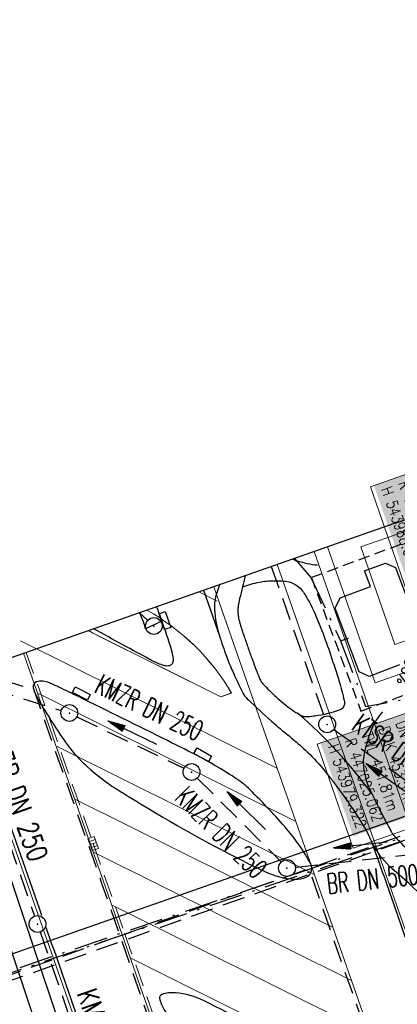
# Model space of a CAD drawing. Extents: x 446740 to 447511, y 442825 to 444215.
# Tile 65 of 94: x 446987 to 447020, y 443951 to 444039. Entities that reach past the tile are written whole.
import ezdxf
from ezdxf.enums import TextEntityAlignment as Align

# ---------------------------------------------------------------- set-up
doc = ezdxf.new("R2010")
doc.units = 0
doc.header["$LTSCALE"] = 2
doc.header["$MEASUREMENT"] = 0
for name, pattern in [('AUSGEZOGEN', [0]), ('BAB-FM2', [2.6, 1.5, -0.5, 0.1, -0.5]), ('GESTRICH-X2', [1.5, 1, -0.5]), ('GESTRICHELT', [0.75, 0.5, -0.25])]:
    doc.linetypes.add(name, pattern=pattern)
doc.layers.get('0').update_dxf_attribs({"linetype": 'AUSGEZOGEN'})
for name, color, linetype in [('204-GEBAEUDE', 7, 'AUSGEZOGEN'), ('BAB_FM', 5, 'BAB-FM2'), ('Beschriftung', 7, 'CONTINUOUS'), ('FBRTOP', 250, 'AUSGEZOGEN'), ('GEBAEUDE', 7, 'AUSGEZOGEN'), ('Hintergrund', 7, 'CONTINUOUS'), ('Hintergrundplan', 7, 'CONTINUOUS'), ('KANAL', 7, 'GESTRICH-X2'), ('MULDE', 250, 'AUSGEZOGEN'), ('PFEIL', 7, 'CONTINUOUS'), ('Planeinteilung', 250, 'CONTINUOUS'), ('RAHMEN', 7, 'AUSGEZOGEN'), ('SCHLITZRINNE', 200, 'AUSGEZOGEN'), ('SCHMUTZWASSER', 30, 'GESTRICH-X2'), ('SCHSYMBOL', 200, 'AUSGEZOGEN'), ('STRASSE', 250, 'AUSGEZOGEN'), ('TEXTO', 4, 'CONTINUOUS'), ('W-LTG', 4, 'GESTRICH-X2'), ('WEG', 250, 'GESTRICH-X2')]:
    doc.layers.add(name, color=color, linetype=linetype)
doc.styles.add('6', font='txt_____.ttf', dxfattribs={"width": 0.8, "height": 1})
doc.styles.add('8', font='txt_____.ttf', dxfattribs={"width": 0.8, "height": 1})
doc.styles.add('ROMANS', font='romans.shx', dxfattribs={"width": 0.8})

# ---------------------------------------------------------------- blocks, each defined once
blk = doc.blocks.new('GST')
at = {"color": 0}
blk.add_circle((0, 0), 0.75, dxfattribs=at)
blk.add_point((0, 0), dxfattribs=at)
blk = doc.blocks.new('10')
blk.add_blockref('GST', (0, 0))
blk = doc.blocks.new('1135420')
for q in [(0, 420), (0, 0)]:
    blk.add_line((0, 297), q)
at = {"layer": 'RAHMEN'}
blk.add_line((25, 415), (25, 5), dxfattribs=at)
blk = doc.blocks.new('PFEIL2')
at = {"color": 0}
for p, q in [((0.88, 0.002), (-2.401, -0.012)), ((0.881, -0.271), (0.879, 0.276)), ((0.879, 0.276), (2.429, 0.009)), ((0.911, 0.27), (0.879, 0.265)), ((0.965, 0.261), (0.879, 0.246)), ((1.019, 0.252), (0.879, 0.228)), ((1.073, 0.242), (0.879, 0.209)), ((1.127, 0.233), (0.879, 0.191)), ((1.181, 0.224), (0.879, 0.172)), ((1.235, 0.214), (0.879, 0.154)), ((1.289, 0.205), (0.879, 0.135)), ((1.343, 0.196), (0.879, 0.117)), ((1.397, 0.187), (0.879, 0.098)), ((1.451, 0.177), (0.879, 0.08)), ((1.505, 0.168), (0.879, 0.061)), ((1.559, 0.159), (0.88, 0.043)), ((1.613, 0.149), (0.88, 0.024)), ((1.668, 0.14), (0.88, 0.006)), ((1.722, 0.131), (0.88, -0.013)), ((1.776, 0.121), (0.88, -0.031)), ((1.83, 0.112), (0.88, -0.05)), ((1.884, 0.103), (0.88, -0.068)), ((1.938, 0.094), (0.88, -0.087)), ((1.992, 0.084), (0.88, -0.105)), ((2.046, 0.075), (0.88, -0.124)), ((2.1, 0.066), (0.88, -0.142)), ((2.154, 0.056), (0.88, -0.161)), ((2.208, 0.047), (0.88, -0.179)), ((2.262, 0.038), (0.881, -0.198)), ((2.316, 0.029), (0.881, -0.216)), ((2.37, 0.019), (0.881, -0.235)), ((2.424, 0.01), (0.881, -0.253)), ((2.429, 0.009), (0.881, -0.271))]:
    blk.add_line(p, q, dxfattribs=at)
blk = doc.blocks.new('SK-rechteck Mitt')
at = {"color": 18, "lineweight": 9, "true_color": 0x000000}
for p, q in [((-0.375, 0.2), (-0.375, -0.2)), ((-0.375, 0.2), (0.375, 0.2)), ((-0.1875, 0.2), (-0.1875, -0.2)), ((0, 0.2), (0, -0.2)), ((0.1875, 0.2), (0.1875, -0.2)), ((0.375, 0.2), (0.375, -0.2)), ((-0.375, -0.2), (0.375, -0.2))]:
    blk.add_line(p, q, dxfattribs=at)

msp = doc.modelspace()

# ---------------------------------------------------------------- linework, layer by layer
at = {"layer": '204-GEBAEUDE'}
for p, q in [((447017.48, 443990.08), (447019.34, 443990.77)), ((447019.34, 443990.77), (447020.24, 443990.37)), ((447018.01, 443988.67), (447017.48, 443990.08)), ((447020.24, 443990.37), (447023.42, 443981.86)), ((447015.29, 443987.65), (447018.01, 443988.67)), ((447014.87, 443986.75), (447015.29, 443987.65)), ((447017.01, 443981.06), (447014.87, 443986.75)), ((447017.91, 443980.64), (447017.01, 443981.06)), ((447020.62, 443981.661), (447017.91, 443980.64))]:
    msp.add_line(p, q, dxfattribs=at)
at = {"layer": 'BAB_FM'}
msp.add_lwpolyline([(447011.231, 443991.178), (447012.696, 443989.484), (447015.345, 443983.805), (447016.057, 443984.065)], dxfattribs=at)
at = {"layer": 'BAB_FM', "flags": 128}
for points in [[(447015.345, 443983.805), (447017.573, 443977.965), (447025.801, 443979.469), (447029.426, 443976.809)], [(446979.047, 443951.883), (447011.356, 443962.757), (447028.194, 443968.417), (447035.579, 443971.024), (447054.195, 443970.81), (447055.363, 443971.426), (447055.403, 443972.967), (447054.378, 443977.343)], [(447028.906, 443968.97), (446940.292, 443938.844)]]:
    msp.add_lwpolyline(points, dxfattribs=at)
at = {"layer": 'Beschriftung', "color": 18, "lineweight": 9, "true_color": 0x000000}
for points in [[(447023.23, 443999.413), (447026.467, 443990.146), (447021.244, 443988.321), (447018.006, 443997.589), (447023.23, 443999.413)], [(447022.996, 443977.983), (447026.234, 443968.716), (447016.479, 443965.308), (447013.241, 443974.576), (447022.996, 443977.983)]]:
    msp.add_lwpolyline(points, close=True, dxfattribs=at)
at = {"layer": 'FBRTOP', "color": 0, "const_width": 0.5}
for points in [[(447118.971, 443523.408, 0), (447120.057, 443520.305, 0.000001), (447128.316, 443496.708, -0.000001), (447136.574, 443473.112)], [(446961.367, 443973.726, -0.000008), (446963.147, 443968.64, -0.000007), (446967.276, 443956.841, 0.000013), (446971.405, 443945.042, 0.000013), (446975.535, 443933.245, -0.000019), (446979.664, 443921.447, -0.000006), (446983.793, 443909.648, 0.000004), (446987.922, 443897.849, 0.000002), (447000.31, 443862.454, 0.000002), (447012.697, 443827.06, 0.000004), (447025.085, 443791.665, -0.000006), (447037.473, 443756.271, 0), (447039.084, 443751.668, 0.000003)], [(446950.07, 443969.773, 0.000089), (446952.953, 443961.485, 0.000026), (446968.558, 443916.655, 0.000443), (446969.471, 443914.039, 0.00013), (446975.672, 443896.342, -0.000082), (446985.547, 443868.172, -0.00001), (446990.142, 443855.056, -0.000011), (446994.25, 443843.328, -0.000533), (447001.752, 443821.837, 0.000455), (447010.521, 443796.702, 0.000701), (447018.513, 443773.963, -0.000624), (447027.494, 443748.425, -0.000234), (447028.928, 443744.324, 0.000022), (447043.87, 443701.542, 0.000434), (447045.613, 443696.566, 0.000135), (447051.241, 443680.557)], [(446934.939, 443964.477, -0.000008), (446936.719, 443959.39, -0.000007), (446940.848, 443947.592, 0.000013), (446944.977, 443935.794, 0.000013), (446949.106, 443923.995, -0.000019), (446953.236, 443912.197, -0.000006), (446957.365, 443900.399, 0.000004), (446961.494, 443888.601, 0.000002), (446973.881, 443853.206, 0.000002), (446986.269, 443817.81, 0.000004), (446998.657, 443782.416, -0.000006), (447011.045, 443747.021, -0.000001), (447016.033, 443732.768, 0.000003)]]:
    msp.add_lwpolyline(points, format="xyb", dxfattribs=at)
at = {"layer": 'FBRTOP', "color": 0}
msp.add_lwpolyline([(446964.221, 443974.725, 0.000003), (446967.365, 443965.643, 0.00002), (446968.622, 443962.013, 0.001124), (446976.568, 443939.234, -0.000442), (446996.834, 443881.391), (447012.742, 443835.838, 0.000388), (447024.088, 443803.43, 0.00025), (447041.743, 443753.205)], format="xyb", dxfattribs=at)
at = {"layer": 'GEBAEUDE', "linetype": 'GESTRICHELT', "flags": 128}
for points in [[(447020.706, 443992.43), (447012.732, 443989.465)], [(447012.732, 443989.465), (447017.164, 443977.545)], [(447017.164, 443977.545), (447025.138, 443980.51)]]:
    msp.add_lwpolyline(points, dxfattribs=at)
at = {"layer": 'Hintergrund', "color": 254, "lineweight": 18, "true_color": 0xcccccc}
for p, q in [((447009.671, 443990.632), (447043.886, 443892.972)), ((447002.67, 443988.182), (447004.324, 443987.36)), ((447006.999, 443980.103), (447004.005, 443988.649)), ((446986.728, 443983.818), (447009.695, 443972.406)), ((446990.011, 443974.152), (446987.015, 443982.703)), ((447045.711, 443869.598), (447006.999, 443980.103)), ((446988.349, 443979.104), (447011.353, 443967.674)), ((446990.003, 443974.374), (447013.011, 443962.942)), ((447020.23, 443887.891), (446990.011, 443974.152)), ((446991.661, 443969.642), (447014.668, 443958.21)), ((446993.322, 443964.909), (447016.326, 443953.478)), ((446994.981, 443960.176), (447017.984, 443948.746)), ((446996.549, 443955.488), (447019.642, 443944.014))]:
    msp.add_line(p, q, dxfattribs=at)
msp.add_lwpolyline([(447024.887, 443995.957), (447029.139, 443983.818), (447018.428, 443980.066), (447014.174, 443992.208)], dxfattribs=at)
msp.add_lwpolyline([(447017.138, 443992.202), (447022.574, 443994.106), (447025.629, 443985.386), (447020.193, 443983.481), (447017.138, 443992.202)], close=True, dxfattribs=at)
for points in [[(447043.886, 443892.972, -0.198968), (447044.014, 443895.264), (447045.083, 443897.484, 0.199028), (447045.21, 443899.777), (447012.974, 443991.788, 0.198904)], [(447012.974, 443991.788), (447045.21, 443899.777, -0.198904), (447045.082, 443897.485), (447044.014, 443895.264, 0.202571), (447043.886, 443892.972)], [(446992.806, 443984.73, 0.007788), (446993.355, 443984.436), (447004.645, 443978.825), (447005.596, 443979.158, 0.134767), (446998.031, 443986.558)], [(446992.809, 443984.73, 0.01146), (446993.62, 443984.304), (447004.645, 443978.825), (447005.595, 443979.159, 0.134765), (446998.028, 443986.557)]]:
    msp.add_lwpolyline(points, format="xyb", dxfattribs=at)
at = {"layer": 'Hintergrundplan', "color": 254, "lineweight": 18, "true_color": 0xcccccc}
for p, q in [((447009.671, 443990.632), (447043.886, 443892.972)), ((447002.67, 443988.182), (447004.324, 443987.36)), ((447006.999, 443980.103), (447004.005, 443988.649)), ((446986.728, 443983.818), (447009.695, 443972.406)), ((446990.011, 443974.152), (446987.015, 443982.703)), ((447025.021, 443854.553), (446980.88, 443980.556)), ((447045.711, 443869.598), (447006.999, 443980.103)), ((446988.349, 443979.104), (447011.353, 443967.674)), ((446990.003, 443974.374), (447013.011, 443962.942)), ((447020.23, 443887.891), (446990.011, 443974.152)), ((446991.661, 443969.642), (447014.668, 443958.21)), ((446993.322, 443964.909), (447016.326, 443953.478)), ((446994.981, 443960.176), (447017.984, 443948.746)), ((446996.549, 443955.488), (447019.642, 443944.014))]:
    msp.add_line(p, q, dxfattribs=at)
msp.add_lwpolyline([(447024.887, 443995.957), (447029.139, 443983.818), (447018.428, 443980.066), (447014.174, 443992.208)], dxfattribs=at)
msp.add_lwpolyline([(447017.138, 443992.202), (447022.574, 443994.106), (447025.629, 443985.386), (447020.193, 443983.481), (447017.138, 443992.202)], close=True, dxfattribs=at)
for points in [[(447012.974, 443991.788), (447045.21, 443899.777, -0.198904), (447045.082, 443897.485), (447044.014, 443895.264, 0.202571), (447043.886, 443892.972)], [(446992.806, 443984.73, 0.007788), (446993.355, 443984.436), (447004.645, 443978.825), (447005.596, 443979.158, 0.134767), (446998.031, 443986.558)]]:
    msp.add_lwpolyline(points, format="xyb", dxfattribs=at)
at = {"layer": 'KANAL'}
for p, q in [((447009.142, 443990.447), (447013.875, 443977.063)), ((446997.367, 443986.326), (446998.094, 443985.656)), ((446981.281, 443980.406), (446990.375, 443977.594)), ((446980.813, 443979.938), (446988, 443959.219)), ((446991.781, 443977.031), (447001.344, 443972.438)), ((447014.75, 443975.906), (447022.531, 443970.375)), ((447002.531, 443971.563), (447010.031, 443964.063)), ((447011.313, 443963.594), (447022.156, 443964.781)), ((446988.5, 443957.813), (446996.594, 443934.25))]:
    msp.add_line(p, q, dxfattribs=at)
at = {"layer": 'KANAL', "color": 92, "lineweight": 9, "true_color": 0x00b400}
msp.add_polyline3d([(446987.254, 443982.786, 452.682), (446989.388, 443976.689, 452.744), (446993.233, 443965.71, 452.856), (446996.042, 443957.715, 452.922), (446998.841, 443949.702, 453.019), (447002.97, 443937.946, 453.12), (447007.096, 443926.148, 453.242), (447010.737, 443915.768, 453.326), (447014.042, 443906.347, 453.406), (447017.098, 443897.61, 453.477), (447020.297, 443888.418, 453.567)], dxfattribs=at)
at = {"layer": 'MULDE'}
for points in [[(446978.052, 443979.566, -0.000047), (446978.217, 443979.075), (446984.773, 443959.477), (446989.543, 443945.222)], [(446979.984, 443980.097, -0.000037), (446980.113, 443979.709), (446986.67, 443960.112), (446991.416, 443945.927)]]:
    msp.add_lwpolyline(points, format="xyb", dxfattribs=at)
at = {"layer": 'SCHLITZRINNE'}
msp.add_lwpolyline([(446946.636, 443968.571, 0.000016), (446947.849, 443965.085, 0.000199), (446950.544, 443957.352, 0.000027), (446955.553, 443942.997, 0.000044), (446958.667, 443934.078, 0.000101), (446962.051, 443924.393, 0.000084), (446966.153, 443912.669, 0.000975), (446970.092, 443901.486, -0.001001), (446974.031, 443890.303, -0.000613), (446978.162, 443878.453, 0.000574), (446982.293, 443866.603, 0.000043), (446985.962, 443856.119, 0.000041), (446989.821, 443845.1, 0.000098), (446990.721, 443842.532, -0.000006), (447006.522, 443797.477, -0.000336), (447009.233, 443789.73, -0.000126), (447016.458, 443769.022)], format="xyb", dxfattribs=at)
at = {"layer": 'SCHMUTZWASSER', "flags": 128}
msp.add_lwpolyline([(446893.159, 443916.628), (446934.612, 443935.272), (447032.605, 443970.078), (447050.465, 443975.846)], dxfattribs=at)
at = {"layer": 'SCHSYMBOL'}
for points in [[(446999.62, 443984.827), (446999.124, 443986.245), (446999.674, 443986.438), (447000.17, 443985.019)], [(446992.712, 443978.516), (446991.374, 443979.2), (446991.639, 443979.719), (446992.977, 443979.035)], [(447003.532, 443973.005), (447002.226, 443973.75), (447002.515, 443974.256), (447003.82, 443973.511)]]:
    msp.add_lwpolyline(points, close=True, dxfattribs=at)
at = {"layer": 'STRASSE'}
for points in [[(446994.841, 443941.603, -0.000001), (446989.039, 443958.198, -0.000032)], [(447073.711, 444002.962, 0.033144), (447071.649, 444002.183, 0.049451), (447070.369, 444001.441, 0.004482), (447068.758, 444000.257, 0.029227), (447068.524, 444000.059, 0.007273), (447067.373, 443998.934, 0.008275), (447066.393, 443997.914, 0.001899), (447065.791, 443997.261, 0.002808), (447065.387, 443996.815, 0.014132), (447064.673, 443995.97, 0.009349), (447063.654, 443994.644, 0.018156), (447063.289, 443994.11, 0.012064), (447062.789, 443993.275, 0.044804), (447062.348, 443992.302, 0.046874), (447062.103, 443991.311, 0.033443), (447062.012, 443990.211, 0.040411), (447062.072, 443989.299, 0.00151), (447062.392, 443987.174, 0.001192), (447062.812, 443984.485, 0.000031), (447067.774, 443953.189, 0.000135), (447068.931, 443945.908, 0.000002), (447074.525, 443910.767, 0.000014)], [(447056.172, 444006.907, 0.000256), (447057.959, 443995.782, 0.000007), (447066.417, 443943.312, -0.000072), (447067.235, 443938.233, -0.000506), (447069.899, 443921.568, 0.000383), (447073.414, 443899.55, 0.002551), (447074.205, 443894.777, 0.000503), (447078.363, 443870.591, 0.006787), (447082.529, 443848.311, 0.026597), (447083.97, 443842.705, 0.011408), (447085.657, 443837.742, 0.003012), (447092.583, 443819.14, 0.000539), (447102.034, 443794.298, 0.00389), (447103.374, 443790.868, 0.002567), (447104.913, 443787.074, -0.001252), (447108.088, 443779.304, -0.003407), (447110.594, 443773.006, -0.003634)], [(447011.071, 443991.122, 0.022818), (447011.449, 443990.974, 0.062611), (447013.279, 443990.6)], [(447004.525, 443988.831, 0.005491), (447004.271, 443988.116, 0.099154), (447004.073, 443986.633, 0.061424), (447004.522, 443984.274)], [(447006.587, 443988.617, 0.003885), (447006.323, 443987.589, 0.012239), (447006.249, 443987.26, 0.001401), (447006.225, 443987.134, 0.002371), (447006.211, 443987.06, 0.031767), (447006.17, 443986.707, 0.028315), (447006.171, 443986.308, 0.021229), (447006.207, 443985.962, 0.027916), (447006.26, 443985.702, 0.003541), (447006.341, 443985.402, 0.00639), (447006.39, 443985.236, 0.001537), (447006.48, 443984.943, 0.002128), (447006.547, 443984.732, 0.004787), (447006.728, 443984.187, 0.002508), (447007.089, 443983.151, 0.003126), (447007.459, 443982.128, 0.003423), (447007.809, 443981.198, 0.003497), (447007.968, 443980.794, 0.004468), (447008.097, 443980.479, 0.011009), (447008.175, 443980.304, 0.017985), (447008.229, 443980.2, 0.024973), (447008.258, 443980.154, 0.011078), (447008.33, 443980.056, 0.026713), (447008.457, 443979.909, 0.006854), (447008.988, 443979.372, 0.012249), (447009.734, 443978.673, 0.013442), (447010.445, 443978.071, 0.019327), (447011.153, 443977.548, 0.038635), (447011.535, 443977.329, 0.002174)], [(446998.898, 443986.862, 0.001364), (446998.948, 443986.723, -0.000609), (446999.36, 443985.591, -0.014799), (447000.195, 443983.056, -0.044823), (447000.369, 443982.191, -0.108185), (447000.335, 443981.868, -0.149984), (447000.197, 443981.675, -0.138684), (446999.941, 443981.573, -0.099723), (446999.564, 443981.61, -0.019362), (446999.037, 443981.793, -0.027476), (446998.679, 443981.956, -0.003094), (446998.24, 443982.19, -0.000588), (446995.937, 443983.436, -0.002099), (446993.277, 443984.894, -0.004169)], [(446997.346, 443986.318, -0.038826), (446997.536, 443985.953, -0.037788), (446997.9, 443984.886)], [(447004.522, 443984.274, 0.013483), (447005.141, 443982.442, 0.018379), (447005.68, 443981.13, 0.004639), (447006.593, 443979.168, 0.048663), (447006.7, 443978.991, 0.04272), (447007.105, 443978.534, 0.00936), (447009.154, 443976.656, 0.010751), (447010.735, 443975.32, -0.0134), (447011.997, 443974.242, -0.03425), (447013.574, 443972.611, -0.021464), (447015.785, 443969.746, -0.019911), (447017.514, 443967.075, -0.044873), (447018.123, 443965.798, -0.004791), (447019.374, 443962.326, -0.000504), (447030.905, 443929.214, -0.000095), (447044.341, 443890.484, 0.000368), (447047.811, 443880.499, 0.001539), (447048.2, 443879.394, -0.000545), (447049.304, 443876.275, -0.023323), (447050.243, 443873.158, -0.004484), (447054.215, 443856.708, -0.047748), (447055.15, 443849.699, -0.025986), (447054.957, 443836.728)], [(446988.655, 443959.296, -0.000001), (446981.971, 443978.412, -0.000032), (446981.616, 443979.428, -0.000004), (446981.312, 443980.297, 0.000226)], [(447019.094, 443977.48, 0.027366), (447018.533, 443976.738, 0.040537), (447018.225, 443976.19, 0.02866), (447017.902, 443975.365, 0.017066), (447017.488, 443973.937, 0.104236), (447017.422, 443972.303, 0.075116), (447018.127, 443970.159)], [(447018.127, 443970.159, 0.058357), (447011.535, 443977.329)], [(447018.127, 443970.159, -0.005269), (447018.811, 443968.79, 0.008434), (447019.244, 443967.937, 0.004964), (447019.862, 443966.797, 0.024257), (447020.002, 443966.571, 0.03537), (447020.16, 443966.374, 0.00607), (447021.17, 443965.305, 0.018064), (447022.426, 443964.097, -0.026418), (447023.272, 443963.257, -0.026391), (447023.406, 443963.092, -0.003653), (447024.304, 443961.842, -0.034236), (447024.88, 443960.898, -0.023117), (447025.566, 443959.411)], [(447075.577, 443904.158, 0.000002), (447075.88, 443902.258, 0.000405)]]:
    msp.add_lwpolyline(points, format="xyb", dxfattribs=at)
at = {"layer": 'STRASSE', "flags": 128}
msp.add_lwpolyline([(447006.587, 443988.617, -0.044966), (447008.078, 443989.064, -0.053367), (447009.384, 443989.189, -0.009819), (447010.28, 443989.161, -0.033224), (447010.544, 443989.13, -0.085361), (447011.283, 443988.857, -0.089162), (447011.86, 443988.369, -0.03668), (447012.17, 443987.932, -0.019105), (447012.669, 443987.032, -0.027708), (447013.668, 443984.749, -0.014419), (447015.21, 443980.218, -0.023198), (447015.661, 443978.474, -0.103089), (447015.661, 443978.065, -0.258314), (447015.314, 443977.661, -0.05564), (447013.057, 443977.099, -0.008064), (447012.436, 443977.026, -0.026409), (447012.245, 443977.017, -0.102625), (447011.952, 443977.079, -0.062739), (447011.535, 443977.329)], format="xyb", dxfattribs=at)
at = {"layer": 'STRASSE'}
msp.add_lwpolyline([(447003.102, 443988.333), (447004.522, 443984.274)], dxfattribs=at)
at = {"layer": 'STRASSE', "flags": 128}
for points in [[(446997.9, 443984.886), (446999.36, 443985.591)], [(447047.811, 443880.499), (447047.588, 443882.46), (447047.736, 443884), (447048.038, 443885.474), (447048.26, 443887.489), (447048.016, 443888.858), (447038.709, 443915.867), (447028.833, 443944.241), (447023.831, 443958.512), (447022.877, 443960.645), (447022.523, 443961.122), (447021.477, 443962.145), (447019.725, 443963.673), (447018.943, 443964.509), (447018.123, 443965.798)]]:
    msp.add_lwpolyline(points, dxfattribs=at)
at = {"layer": 'STRASSE'}
for points in [[(446987.866, 443979.632, 0.06571), (446988.047, 443979.124, 0.020141), (446988.909, 443977.597, 0.00895), (446990.463, 443975.183, 0.021256), (446991.178, 443974.208, 0.04073), (446992.757, 443972.535, 0.034255), (446994.909, 443970.849, 0.011022), (446995.316, 443970.586, 0.00159), (446998.183, 443968.833, 0.024308), (447008.563, 443963.204, 0.103504), (447011.282, 443962.532, 0.100708), (447012.254, 443962.694, 0.185698), (447012.661, 443963.06, 0.245667), (447012.651, 443963.942, 0.055298), (447010.547, 443966.996, 0.019486), (447007.265, 443970.5, 0.053547), (447005.894, 443971.59, 0.007289), (447003.86, 443972.838, 0.014939), (447002.841, 443973.403, 0.003689), (446999.872, 443974.906, 0.001383), (446991.917, 443978.834, 0.002945), (446990.233, 443979.647, 0.005469), (446989.319, 443980.07, 0.18067), (446988.169, 443980.145, 0.390504)], [(447018.722, 443936.806, 0.109692), (447019.952, 443936.973, 0.379326), (447020.144, 443937.33, 0.06165), (447019.926, 443937.916, 0.024024), (447019.123, 443939.297, 0.0064), (447017.895, 443941.141, 0.014298), (447017.311, 443941.943, 0.031705), (447015.892, 443943.558, 0.031046), (447014.247, 443945.013, 0.018929), (447013.851, 443945.299, 0.002668), (447010.956, 443947.2, 0.028079), (447003.14, 443951.672, 0.096596), (447000.596, 443952.379, 0.101801), (446999.371, 443952.226, 0.364624), (446999.171, 443951.895, 0.075388), (446999.348, 443951.334, 0.027963), (447000.121, 443949.959, 0.009514), (447001.584, 443947.759, 0.019467), (447002.361, 443946.727, 0.027166), (447003.797, 443945.149, 0.031774), (447005.175, 443943.953, 0.020404), (447005.572, 443943.675, 0.002724), (447008.637, 443941.736, 0.026007), (447016.33, 443937.466, 0.092946)]]:
    msp.add_lwpolyline(points, format="xyb", close=True, dxfattribs=at)
msp.add_arc((446966.11, 443999.816), 41.998, 344.53431, 345.98806, dxfattribs=at)
at = {"layer": 'W-LTG', "flags": 128}
msp.add_lwpolyline([(446892.954, 443917.084), (446934.425, 443935.736), (447032.445, 443970.551), (447050.311, 443976.322)], dxfattribs=at)
at = {"layer": 'WEG', "flags": 128}
for points in [[(446987.866, 443979.632), (446994.02, 443962.091), (446997.715, 443951.425), (447004.122, 443933.238), (447006.928, 443925.198), (447012.973, 443908.1)], [(447034.176, 443901.313), (447030.771, 443911.091), (447026.35, 443923.75), (447021.497, 443937.842), (447015.582, 443954.704), (447012.661, 443963.06)]]:
    msp.add_lwpolyline(points, dxfattribs=at)

# ---------------------------------------------------------------- block references
at = {"layer": 'KANAL', "xscale": 1.5, "yscale": 1.5, "rotation": 289.2688179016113}
msp.add_blockref('SK-rechteck Mitt', (446993.233, 443965.71), dxfattribs=at)
at = {"layer": 'PFEIL'}
for p, rotation in [((446984.649, 443980.457), 162.7625999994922), ((446996.731, 443975.623), 154.2069000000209), ((447019.596, 443971.451), 144.622000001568), ((447006.933, 443968.649), 134.8628000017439), ((447017.112, 443965.592), 186.1633999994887)]:
    msp.add_blockref('PFEIL2', p, dxfattribs=dict(at, rotation=rotation))
at = {"layer": 'Planeinteilung', "linetype": 'Continuous', "rotation": 289.2892292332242}
msp.add_blockref('1135420', (446739.879, 443896.209), dxfattribs=at)
at = {"layer": 'SCHSYMBOL'}
for name, p, rotation in [('GST', (446998.661, 443985.141), 109.2891999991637), ('GST', (446991.106, 443977.37), 109.2891999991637), ('GST', (447002.015, 443972.098), 109.2891999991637), ('10', (447010.553, 443963.519), 289.2892), ('10', (446988.257, 443958.52), 289.2892)]:
    msp.add_blockref(name, p, dxfattribs=dict(at, rotation=rotation))
msp.add_blockref('10', (447014.141, 443976.358), dxfattribs=at)

# ---------------------------------------------------------------- texts
at = {"layer": 'Beschriftung', "color": 18, "true_color": 0x000000, "char_height": 1, "attachment_point": 1, "rotation": 289.25515, "line_spacing_factor": 0.959981, "style": '8', "bg_fill": 1, "box_fill_scale": 1.5, "bg_fill_color": 256, "bg_fill_true_color": 11599800, "bg_fill_transparency": 0}
for s, insert in [('SW^JR 447026.982^JH 543988.669', (447022.923, 443998.776)), ('S 22^JDN 1000^JDOK 453.51m^JTWL 451.81m^JR 447025.062^JH 543979.322', (447022.689, 443977.346))]:
    msp.add_mtext(s, dxfattribs=dict(at, insert=insert))
at = {"layer": 'Beschriftung', "color": 92, "true_color": 0x00b400, "insert": (447026.19, 443987.189), "char_height": 1.1, "attachment_point": 1, "rotation": 248.57541, "line_spacing_factor": 0.959981, "style": '6'}
msp.add_mtext('MP DN 350/^J8.90m/ 0.56%', dxfattribs=at)
at = {"layer": 'TEXTO', "style": 'ROMANS'}
for s, rotation, width, p in [('KMZR DN 250', 334.2069, 0.6, (446997.86, 443977.043)), ('KTSR DN 100', 324.622, 0.6, (447020.238, 443973.082)), ('KMZR DN 250', 289.1907, 0.75, (446985.447, 443969.995)), ('KMZR DN 250', 314.8628, 0.6, (447004.038, 443966.073)), ('BR DN 500', 6.1634, 0.6, (447018.291, 443961.646)), ('KMZR DN 250', 288.9362, 0.75, (446993.837, 443946.278))]:
    msp.add_text(s, height=1.8, rotation=rotation, dxfattribs=dict(at, width=width)).set_placement(p, align=Align.CENTER)

doc.saveas('drawing.dxf')
